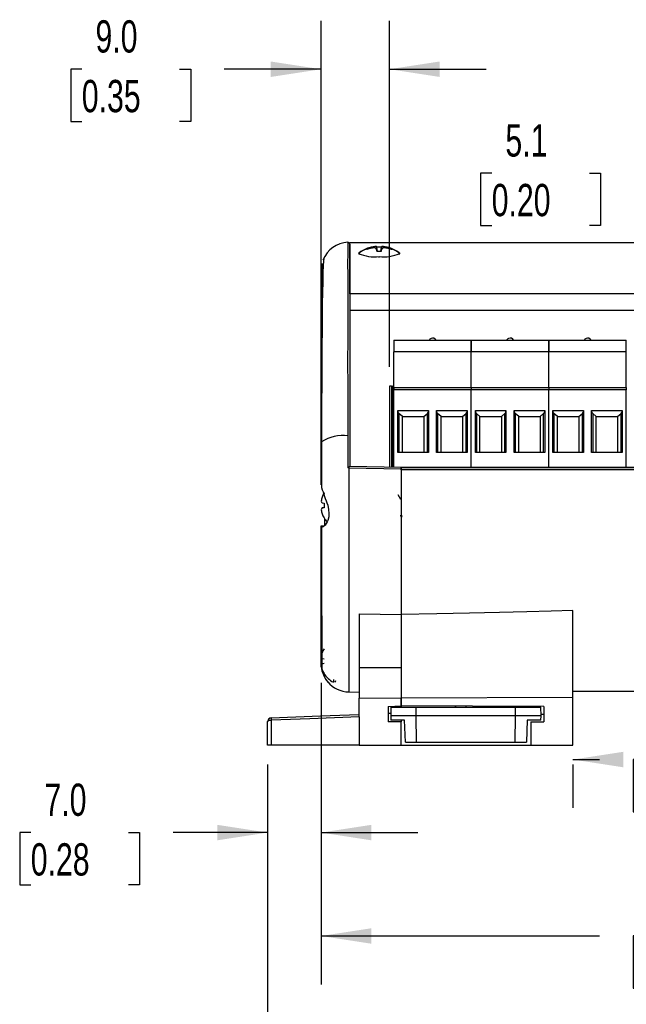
# Model space of a CAD drawing. Header units: millimetres. Extents: x 0 to 1397, y 0 to 1080.
# Tile 8 of 14: x 812 to 1011, y 177 to 500. Entities that reach past the tile are written whole.
import ezdxf

# ---------------------------------------------------------------- set-up
doc = ezdxf.new("R2010")
doc.units = ezdxf.units.MM
doc.header["$LTSCALE"] = 5
doc.layers.add('DIMENSIONS', color=140, linetype='Continuous', lineweight=25)
doc.styles.add('SLDTEXTSTYLE0', font='TXT', dxfattribs={"width": 0.7})
doc.dimstyles.new('SLDDIMSTYLE0', dxfattribs={"dimtxt": 10.790039, "dimasz": 16.51, "dimexe": 0, "dimexo": 0.0625, "dimgap": 2.69751, "dimtad": 0, "dimtih": 1, "dimtoh": 1, "dimdec": 1, "dimlfac": 0.4, "dimrnd": 1e-09, "dimzin": 12, "dimdsep": 46, "dimtxsty": 'SLDTEXTSTYLE0', "dimsah": 1, "dimcen": 0.09, "dimadec": 0, "dimazin": 3, "dimtfac": 1, "dimtdec": 1, "dimtofl": 0, "dimtmove": 0, "dimatfit": 3, "dimfxl": 0, "dimfrac": 2, "dimtolj": 1, "dimtzin": 12, "dimarcsym": 0})
doc.dimstyles.new('SLDDIMSTYLE1', dxfattribs={"dimtxt": 10.790039, "dimasz": 16.51, "dimexe": 0, "dimexo": 0.0625, "dimgap": 2.69751, "dimtad": 0, "dimtih": 1, "dimtoh": 1, "dimdec": 1, "dimlfac": 0.4, "dimrnd": 1e-09, "dimzin": 4, "dimdsep": 46, "dimtxsty": 'SLDTEXTSTYLE0', "dimsah": 1, "dimcen": 0.09, "dimadec": 0, "dimazin": 1, "dimtfac": 1, "dimtdec": 1, "dimtmove": 0, "dimatfit": 0, "dimfxl": 0, "dimfrac": 2, "dimtolj": 1, "dimtzin": 12, "dimarcsym": 0})
doc.dimstyles.new('SLDDIMSTYLE3', dxfattribs={"dimtxt": 10.790039, "dimasz": 16.51, "dimexe": 0, "dimexo": 0.0625, "dimgap": 2.69751, "dimtad": 0, "dimtih": 1, "dimtoh": 1, "dimdec": 1, "dimlfac": 0.4, "dimrnd": 1e-09, "dimzin": 12, "dimdsep": 46, "dimtxsty": 'SLDTEXTSTYLE0', "dimsah": 1, "dimcen": 0.09, "dimadec": 0, "dimazin": 3, "dimtfac": 1, "dimtdec": 1, "dimtmove": 0, "dimatfit": 0, "dimfxl": 0, "dimfrac": 2, "dimtolj": 1, "dimtzin": 12, "dimarcsym": 0})

# ---------------------------------------------------------------- blocks, each defined once
blk = doc.blocks.new('_D_9')
at = {"layer": 'DIMENSIONS'}
for p, q in [((893.07, 255.94), (893.07, 143.49)), ((1171.91, 255.94), (1171.91, 143.49)), ((893.07, 159.37), (1001.84, 159.37)), ((1016.46, 159.37), (1012.84, 159.37)), ((1012.84, 159.37), (1012.84, 142.22)), ((1048.53, 159.37), (1052.15, 159.37)), ((1052.15, 159.37), (1052.15, 142.22)), ((1171.91, 159.37), (1063.15, 159.37)), ((1012.84, 142.22), (1016.46, 142.22)), ((1052.15, 142.22), (1048.53, 142.22))]:
    blk.add_line(p, q, dxfattribs=at)
for points in [[(893.07, 159.37), (909.58, 156.83), (909.58, 161.91)], [(1171.91, 159.37), (1155.4, 161.91), (1155.4, 156.83)]]:
    blk.add_solid(points, dxfattribs=at)
at = {"layer": 'DIMENSIONS', "char_height": 10.583, "attachment_point": 1, "style": 'SLDTEXTSTYLE0'}
for s, insert in [('111.5', (1011.97, 175.43)), ('4.39', (1016.46, 155.86))]:
    blk.add_mtext(s, dxfattribs=dict(at, insert=insert))
blk = doc.blocks.new('_D_10')
at = {"layer": 'DIMENSIONS'}
for p, q in [((910.59, 282.69), (910.59, 183.84)), ((1154.39, 275.96), (1154.39, 237.44)), ((1154.39, 229.82), (1154.39, 183.84)), ((910.59, 199.72), (1001.84, 199.72)), ((1016.46, 199.72), (1012.84, 199.72)), ((1012.84, 199.72), (1012.84, 182.57)), ((1048.53, 199.72), (1052.15, 199.72)), ((1052.15, 199.72), (1052.15, 182.57)), ((1154.39, 199.72), (1063.15, 199.72)), ((1012.84, 182.57), (1016.46, 182.57)), ((1052.15, 182.57), (1048.53, 182.57))]:
    blk.add_line(p, q, dxfattribs=at)
for points in [[(910.59, 199.72), (927.1, 197.18), (927.1, 202.26)], [(1154.39, 199.72), (1137.88, 202.26), (1137.88, 197.18)]]:
    blk.add_solid(points, dxfattribs=at)
at = {"layer": 'DIMENSIONS', "char_height": 10.583, "attachment_point": 1, "style": 'SLDTEXTSTYLE0'}
for s, insert in [('97.5', (1016.46, 215.77)), ('3.84', (1016.46, 196.21))]:
    blk.add_mtext(s, dxfattribs=dict(at, insert=insert))
blk = doc.blocks.new('_D_12')
at = {"layer": 'DIMENSIONS'}
for p, q in [((993.12, 257.58), (1001.84, 257.58)), ((993.12, 255.94), (993.12, 241.7)), ((1016.46, 257.58), (1012.84, 257.58)), ((1012.84, 257.58), (1012.84, 240.43)), ((1048.53, 257.58), (1052.15, 257.58)), ((1052.15, 257.58), (1052.15, 240.43)), ((1071.87, 257.58), (1063.15, 257.58)), ((1071.87, 255.94), (1071.87, 241.7)), ((1012.84, 240.43), (1016.46, 240.43)), ((1052.15, 240.43), (1048.53, 240.43))]:
    blk.add_line(p, q, dxfattribs=at)
for points in [[(993.12, 257.58), (1009.63, 255.04), (1009.63, 260.12)], [(1071.87, 257.58), (1055.36, 260.12), (1055.36, 255.04)]]:
    blk.add_solid(points, dxfattribs=at)
at = {"layer": 'DIMENSIONS', "char_height": 10.583, "attachment_point": 1, "style": 'SLDTEXTSTYLE0'}
for s, insert in [('31.5', (1016.46, 273.64)), ('1.24', (1016.46, 254.07))]:
    blk.add_mtext(s, dxfattribs=dict(at, insert=insert))
blk = doc.blocks.new('_D_13')
at = {"layer": 'DIMENSIONS'}
for p, q in [((1042.38, 410.15), (1042.38, 465.72)), ((1055.08, 410.15), (1055.08, 465.72)), ((966.52, 449.85), (962.89, 449.85)), ((962.89, 449.85), (962.89, 432.7)), ((998.58, 449.85), (1002.21, 449.85)), ((1002.21, 449.85), (1002.21, 432.7)), ((1042.38, 449.85), (1013.2, 449.85)), ((1055.08, 449.85), (1086.83, 449.85)), ((962.89, 432.7), (966.52, 432.7)), ((1002.21, 432.7), (998.58, 432.7))]:
    blk.add_line(p, q, dxfattribs=at)
for points in [[(1042.38, 449.85), (1025.87, 452.39), (1025.87, 447.31)], [(1055.08, 449.85), (1071.59, 447.31), (1071.59, 452.39)]]:
    blk.add_solid(points, dxfattribs=at)
at = {"layer": 'DIMENSIONS', "char_height": 10.583, "attachment_point": 1, "style": 'SLDTEXTSTYLE0'}
for s, insert in [('5.1', (971.01, 465.9)), ('0.20', (966.52, 446.34))]:
    blk.add_mtext(s, dxfattribs=dict(at, insert=insert))
blk = doc.blocks.new('_D_14')
at = {"layer": 'DIMENSIONS'}
for p, q in [((910.59, 282.69), (910.59, 217.76)), ((893.07, 255.94), (893.07, 217.76)), ((815.46, 233.63), (811.84, 233.63)), ((811.84, 233.63), (811.84, 216.48)), ((847.53, 233.63), (851.15, 233.63)), ((851.15, 233.63), (851.15, 216.48)), ((893.07, 233.63), (862.15, 233.63)), ((910.59, 233.63), (942.34, 233.63)), ((811.84, 216.48), (815.46, 216.48)), ((851.15, 216.48), (847.53, 216.48))]:
    blk.add_line(p, q, dxfattribs=at)
for points in [[(893.07, 233.63), (876.56, 236.17), (876.56, 231.09)], [(910.59, 233.63), (927.1, 231.09), (927.1, 236.17)]]:
    blk.add_solid(points, dxfattribs=at)
at = {"layer": 'DIMENSIONS', "char_height": 10.583, "attachment_point": 1, "style": 'SLDTEXTSTYLE0'}
for s, insert in [('7.0', (819.95, 249.69)), ('0.28', (815.46, 230.13))]:
    blk.add_mtext(s, dxfattribs=dict(at, insert=insert))
blk = doc.blocks.new('_D_15')
at = {"layer": 'DIMENSIONS'}
for p, q in [((910.59, 367.75), (910.59, 499.82)), ((933, 386.4), (933, 499.82)), ((832.19, 483.95), (828.56, 483.95)), ((828.56, 483.95), (828.56, 466.8)), ((864.25, 483.95), (867.87, 483.95)), ((867.87, 483.95), (867.87, 466.8)), ((910.59, 483.95), (878.87, 483.95)), ((933, 483.95), (964.75, 483.95)), ((828.56, 466.8), (832.19, 466.8)), ((867.87, 466.8), (864.25, 466.8))]:
    blk.add_line(p, q, dxfattribs=at)
for points in [[(910.59, 483.95), (894.08, 486.49), (894.08, 481.41)], [(933, 483.95), (949.51, 481.41), (949.51, 486.49)]]:
    blk.add_solid(points, dxfattribs=at)
at = {"layer": 'DIMENSIONS', "char_height": 10.583, "attachment_point": 1, "style": 'SLDTEXTSTYLE0'}
for s, insert in [('9.0', (836.67, 500)), ('0.35', (832.19, 480.44))]:
    blk.add_mtext(s, dxfattribs=dict(at, insert=insert))

msp = doc.modelspace()

# ---------------------------------------------------------------- linework, layer by layer
for p, q in [((1144.97, 427.06), (920.02, 427.06)), ((920.02, 410.34), (920.02, 427.04)), ((922.98, 423.42), (923.15, 423.22)), ((925.68, 424.88), (925.59, 425.09)), ((927.02, 425.27), (927.01, 425.53)), ((928.32, 425.32), (928.26, 425.79)), ((929.07, 424.33), (928.81, 425.81)), ((928.93, 424.34), (928.81, 424.99)), ((930.22, 424.33), (930.48, 425.81)), ((930.37, 424.34), (930.48, 424.99)), ((930.97, 425.32), (931.03, 425.79)), ((932.27, 425.27), (932.28, 425.53)), ((933.61, 424.88), (933.7, 425.09)), ((936.14, 423.22), (936.31, 423.42)), ((929.65, 422.19), (929.65, 422.51)), ((910.6, 418.01), (910.6, 418.02)), ((1144.97, 410.34), (920.02, 410.34)), ((920.02, 410.34), (920.02, 404.78)), ((920, 407.42), (920.02, 407.42)), ((1144.97, 404.78), (920.02, 404.78)), ((920.02, 402.48), (920, 402.48)), ((934.43, 395.05), (959.83, 395.05)), ((934.43, 395.05), (934.43, 391.24)), ((959.83, 395.05), (985.23, 395.05)), ((959.83, 395.05), (959.83, 391.24)), ((959.83, 391.24), (959.83, 395.05)), ((985.23, 391.24), (985.23, 395.05)), ((985.23, 395.05), (1010.63, 395.05)), ((985.23, 395.05), (985.23, 391.24)), ((1010.63, 391.24), (1010.63, 395.05)), ((959.83, 391.24), (934.43, 391.24)), ((934.43, 379.55), (934.43, 391.24)), ((985.23, 391.24), (959.83, 391.24)), ((959.83, 379.55), (959.83, 391.24)), ((959.83, 379.55), (959.83, 391.24)), ((985.23, 379.55), (985.23, 391.24)), ((1010.63, 391.24), (985.23, 391.24)), ((985.23, 379.55), (985.23, 391.24)), ((1010.63, 379.55), (1010.63, 391.24)), ((920, 380.7), (920.02, 380.7)), ((933, 380.05), (933, 353.52)), ((933.66, 380.05), (933, 380.05)), ((933.66, 380.05), (933.66, 353.51)), ((933.66, 380.05), (934.11, 380.05)), ((934.11, 380.05), (934.11, 353.5)), ((934.43, 380.05), (934.11, 380.05)), ((934.43, 379.55), (934.43, 378.8)), ((934.43, 379.55), (959.83, 379.55)), ((934.43, 353.5), (934.43, 378.8)), ((959.83, 378.8), (934.43, 378.8)), ((959.83, 379.55), (959.83, 378.8)), ((959.83, 379.55), (985.23, 379.55)), ((959.83, 353.36), (959.83, 378.8)), ((985.23, 378.8), (959.83, 378.8)), ((959.83, 353.36), (959.83, 378.8)), ((985.23, 379.55), (985.23, 378.8)), ((985.23, 379.55), (1010.63, 379.55)), ((985.23, 353.36), (985.23, 378.8)), ((985.23, 353.36), (985.23, 378.8)), ((1010.63, 378.8), (985.23, 378.8)), ((1010.63, 353.36), (1010.63, 378.8)), ((935.78, 358.3), (935.78, 372.05)), ((935.78, 372.05), (945.78, 372.05)), ((945.78, 372.05), (945.78, 358.3)), ((948.48, 358.3), (948.48, 372.05)), ((948.48, 372.05), (958.48, 372.05)), ((958.48, 372.05), (958.48, 358.3)), ((961.18, 358.3), (961.18, 372.05)), ((961.18, 372.05), (971.18, 372.05)), ((971.18, 372.05), (971.18, 358.3)), ((973.88, 358.3), (973.88, 372.05)), ((973.88, 372.05), (983.88, 372.05)), ((983.88, 372.05), (983.88, 358.3)), ((986.58, 358.3), (986.58, 372.05)), ((986.58, 372.05), (996.58, 372.05)), ((996.58, 372.05), (996.58, 358.3)), ((999.28, 358.3), (999.28, 372.05)), ((999.28, 372.05), (1009.28, 372.05)), ((1009.28, 372.05), (1009.28, 358.3)), ((937.28, 370.05), (936.11, 371.06)), ((936.11, 371.06), (936.11, 358.3)), ((937.28, 370.05), (944.28, 370.05)), ((937.28, 358.3), (937.28, 370.05)), ((944.28, 370.05), (945.44, 371.06)), ((944.28, 370.05), (944.28, 358.3)), ((945.44, 358.3), (945.44, 371.06)), ((949.98, 370.05), (948.81, 371.06)), ((948.81, 371.06), (948.81, 358.3)), ((949.98, 370.05), (956.98, 370.05)), ((949.98, 358.3), (949.98, 370.05)), ((956.98, 370.05), (958.14, 371.06)), ((956.98, 370.05), (956.98, 358.3)), ((958.14, 358.3), (958.14, 371.06)), ((962.68, 370.05), (961.51, 371.06)), ((961.51, 371.06), (961.51, 358.3)), ((962.68, 370.05), (969.68, 370.05)), ((962.68, 358.3), (962.68, 370.05)), ((969.68, 370.05), (970.84, 371.06)), ((969.68, 370.05), (969.68, 358.3)), ((970.84, 358.3), (970.84, 371.06)), ((975.38, 370.05), (974.21, 371.06)), ((974.21, 371.06), (974.21, 358.3)), ((975.38, 370.05), (982.38, 370.05)), ((975.38, 358.3), (975.38, 370.05)), ((982.38, 370.05), (983.54, 371.06)), ((982.38, 370.05), (982.38, 358.3)), ((983.54, 358.3), (983.54, 371.06)), ((988.08, 370.05), (986.91, 371.06)), ((986.91, 371.06), (986.91, 358.3)), ((988.08, 370.05), (995.08, 370.05)), ((988.08, 358.3), (988.08, 370.05)), ((995.08, 370.05), (996.24, 371.06)), ((995.08, 370.05), (995.08, 358.3)), ((996.24, 358.3), (996.24, 371.06)), ((1000.78, 370.05), (999.61, 371.06)), ((999.61, 371.06), (999.61, 358.3)), ((1000.78, 370.05), (1007.78, 370.05)), ((1000.78, 358.3), (1000.78, 370.05)), ((1007.78, 370.05), (1008.94, 371.06)), ((1007.78, 370.05), (1007.78, 358.3)), ((1008.94, 358.3), (1008.94, 371.06)), ((920.02, 365.53), (920.02, 353.75)), ((945.78, 358.3), (935.78, 358.3)), ((958.48, 358.3), (948.48, 358.3)), ((971.18, 358.3), (961.18, 358.3)), ((983.88, 358.3), (973.88, 358.3)), ((996.58, 358.3), (986.58, 358.3)), ((1009.28, 358.3), (999.28, 358.3)), ((919.67, 353.12), (919.43, 353.19)), ((936.87, 352.82), (919.67, 353.12)), ((920, 353.75), (936.87, 353.45)), ((920, 353.75), (920.02, 353.75)), ((936.87, 352.74), (936.87, 353.36)), ((1128.12, 353.36), (936.87, 353.36)), ((936.87, 352.82), (936.87, 305.18)), ((936.87, 352.73), (936.87, 352.74)), ((1128.12, 352.74), (936.87, 352.74)), ((936.87, 352.73), (1128.12, 352.73)), ((936.87, 352.55), (936.87, 352.73)), ((911.33, 345.07), (911.47, 344.73)), ((911.57, 345.01), (911.57, 344.97)), ((911.57, 344.97), (911.57, 344.91)), ((936.87, 343.01), (936.72, 343.01)), ((910.94, 341.72), (911.57, 341.61)), ((911.57, 340.2), (910.94, 340.09)), ((911.57, 340.16), (910.94, 340.05)), ((911.57, 341.61), (911.57, 340.88)), ((911.57, 340.88), (911.57, 340.16)), ((911.57, 336.86), (911.57, 336.8)), ((936.81, 337.33), (937.15, 337.33)), ((910.6, 334.22), (911.84, 334.3)), ((910.6, 334.22), (910.99, 333.8)), ((923.1, 305.39), (936.87, 305.18)), ((923.1, 305.39), (923.1, 287.69)), ((936.87, 305.18), (936.87, 287.69)), ((993.12, 277.99), (993.12, 306.48)), ((910.94, 290.68), (911.57, 290.57)), ((910.68, 287.86), (910.59, 289.04)), ((910.92, 289.06), (911.25, 289.07)), ((911.57, 289.13), (910.94, 289.02)), ((936.87, 287.69), (923.1, 287.69)), ((923.1, 287.69), (923.1, 277.7)), ((936.87, 287.69), (936.87, 277.79)), ((911.57, 285.82), (911.57, 285.76)), ((914.64, 283.81), (914.64, 282.96)), ((919.66, 279.77), (923.1, 279.71)), ((919.67, 279.92), (919.67, 279.92)), ((923.1, 277.7), (936.87, 277.79)), ((923.1, 271.55), (923.1, 277.7)), ((936.87, 277.79), (993.12, 277.99)), ((936.87, 277.79), (936.87, 275.14)), ((936.87, 275.17), (936.87, 277.79)), ((993.12, 279.96), (1071.87, 279.96)), ((993.12, 262.29), (993.12, 277.99)), ((932.61, 274.96), (936.87, 275.17)), ((932.61, 274.95), (932.61, 269.95)), ((933.51, 274.74), (933.41, 271.87)), ((933.51, 274.74), (941.8, 274.74)), ((983.62, 274.94), (936.87, 275.14)), ((936.87, 275.14), (936.87, 274.74)), ((936.87, 274.74), (936.87, 275.14)), ((941.76, 271.87), (941.8, 274.74)), ((941.8, 274.74), (974.29, 274.74)), ((954.61, 275.07), (954.6, 274.74)), ((958.05, 275.05), (958.05, 274.74)), ((961.49, 274.74), (961.49, 275.03)), ((974.34, 271.87), (974.29, 274.74)), ((974.29, 274.74), (982.58, 274.74)), ((982.68, 271.87), (982.58, 274.74)), ((983.62, 274.94), (983.62, 269.94)), ((894.28, 271.29), (894.28, 271.25)), ((933.44, 272.66), (932.61, 272.67)), ((941.76, 271.87), (933.41, 271.87)), ((933.41, 271.87), (933.46, 270.47)), ((974.34, 271.87), (941.76, 271.87)), ((941.88, 263.24), (941.76, 271.87)), ((974.21, 263.24), (974.34, 271.87)), ((982.68, 271.87), (974.34, 271.87)), ((982.63, 270.47), (982.68, 271.87)), ((983.62, 272.35), (982.66, 272.35)), ((893.07, 270.04), (893.14, 270.19)), ((893.07, 262.29), (893.07, 270.04)), ((894.28, 270.54), (894.28, 262.29)), ((936.87, 269.95), (932.61, 269.95)), ((937.97, 270.47), (933.46, 270.47)), ((936.87, 270.47), (936.87, 269.95)), ((936.87, 262.29), (936.87, 269.95)), ((938.22, 263.24), (937.97, 270.47)), ((978.12, 270.47), (977.87, 263.24)), ((982.63, 270.47), (978.12, 270.47)), ((979.37, 269.94), (979.37, 262.29)), ((979.37, 269.94), (983.62, 269.94)), ((894.28, 262.29), (893.07, 262.29)), ((923.1, 262.29), (894.28, 262.29)), ((923.1, 262.29), (936.87, 262.29)), ((936.87, 262.29), (979.37, 262.29)), ((938.22, 263.24), (941.88, 263.24)), ((941.88, 263.24), (974.21, 263.24)), ((974.21, 263.24), (977.87, 263.24)), ((979.37, 262.29), (993.12, 262.29))]:
    msp.add_line(p, q)
at = {"flags": 128}
for points in [[(919.43, 425.03), (919.43, 426.5), (919.43, 427.18), (919.43, 427.14)], [(920, 426.6), (920, 426.39), (920, 425.75), (920, 424.65), (920, 423.11), (920, 421.08), (920, 418.6), (920, 415.53), (920, 412), (920, 408.55), (920, 404.81), (920, 400.59), (920, 395.83), (920, 390.5), (920, 386.18), (920, 381.62), (920, 376.64), (920, 371.32), (920, 365.69), (920, 359.78), (920, 353.75)], [(919.43, 422.68), (919.43, 423.97), (919.43, 425.03)], [(922.92, 423.56), (923.04, 423.77), (923.07, 423.79)], [(929.1, 424.34), (929, 424.94), (928.89, 425.61)], [(930.19, 424.34), (930.3, 424.94), (930.41, 425.61)], [(936.22, 423.79), (936.25, 423.77), (936.38, 423.56)], [(911.55, 422), (911.48, 421.89), (911.38, 421.06), (911.3, 419.56), (911.21, 417.34), (911.14, 414.39), (911.06, 410.61), (911.01, 407.17), (910.97, 403.14), (910.92, 398.5), (910.88, 393.15), (910.85, 389.11), (910.83, 384.62), (910.81, 379.68), (910.79, 375.63), (910.77, 371.3), (910.76, 366.7), (910.74, 361.79)], [(910.91, 420.28), (910.88, 419.16), (910.85, 417.09), (910.83, 414.13), (910.81, 411.32), (910.8, 408), (910.79, 404.2), (910.78, 399.91), (910.77, 395.06), (910.76, 389.62), (910.76, 385.67), (910.76, 381.45), (910.75, 376.9), (910.75, 373.28), (910.75, 369.53), (910.75, 365.62), (910.75, 361.57), (910.75, 357.49), (910.74, 353.4), (910.74, 349.38), (910.74, 346.78)], [(919.42, 419.26), (919.42, 421.1), (919.43, 422.68)], [(910.59, 347.62), (910.59, 352.12), (910.59, 356.64), (910.59, 361.13), (910.59, 365.59), (910.59, 369.99), (910.59, 374.31), (910.59, 378.53), (910.59, 382.62), (910.59, 387.86), (910.59, 392.79), (910.6, 397.39), (910.6, 401.6), (910.6, 405.4), (910.6, 408.74), (910.6, 412.13), (910.6, 414.78), (910.6, 416.66), (910.6, 417.76)], [(919.42, 386.26), (919.41, 387.27), (919.41, 388.34), (919.41, 389.48), (919.42, 390.69), (919.43, 392.67), (919.43, 394.09), (919.43, 395.03), (919.43, 395.54), (919.43, 397.31), (919.43, 401.07), (919.43, 404.22), (919.43, 406.85), (919.43, 411.36), (919.43, 413.12), (919.43, 413.38), (919.43, 413.65), (919.43, 413.91), (919.43, 414.16), (919.43, 414.41), (919.43, 414.42), (919.43, 414.47), (919.43, 414.63), (919.43, 415.22), (919.43, 415.5), (919.43, 415.81), (919.43, 416.15), (919.43, 416.53), (919.43, 416.94), (919.43, 417.37), (919.42, 419.26)], [(919.43, 383.3), (919.42, 384.81), (919.42, 386.26)], [(919.43, 369.22), (919.43, 370.92), (919.43, 372.94), (919.43, 375.25), (919.43, 377.81), (919.43, 378.52), (919.43, 379.23), (919.43, 379.93), (919.43, 380.62), (919.43, 381.3), (919.43, 381.97), (919.43, 382.12), (919.43, 382.39), (919.43, 383.3)], [(959.83, 379.55), (959.83, 379.53), (959.83, 379.49), (959.83, 379.42), (959.83, 379.33), (959.83, 379.22), (959.83, 379.09), (959.83, 378.95), (959.83, 378.8)], [(985.23, 379.55), (985.23, 379.53), (985.23, 379.49), (985.23, 379.42), (985.23, 379.33), (985.23, 379.22), (985.23, 379.09), (985.23, 378.95), (985.23, 378.8)], [(1010.63, 379.55), (1010.63, 379.53), (1010.63, 379.49), (1010.63, 379.42), (1010.63, 379.33), (1010.63, 379.22), (1010.63, 379.09), (1010.63, 378.95), (1010.63, 378.8)], [(935.78, 371.68), (935.89, 371.32), (936.11, 371.06)], [(945.44, 371.06), (945.71, 371.4), (945.78, 371.68)], [(948.48, 371.68), (948.59, 371.32), (948.81, 371.06)], [(958.14, 371.06), (958.41, 371.4), (958.48, 371.68)], [(961.18, 371.68), (961.29, 371.32), (961.51, 371.06)], [(970.84, 371.06), (971.11, 371.4), (971.18, 371.68)], [(973.88, 371.68), (973.99, 371.32), (974.21, 371.06)], [(983.54, 371.06), (983.81, 371.4), (983.88, 371.68)], [(986.58, 371.68), (986.69, 371.32), (986.91, 371.06)], [(996.24, 371.06), (996.51, 371.4), (996.58, 371.68)], [(999.28, 371.68), (999.39, 371.32), (999.61, 371.06)], [(1008.94, 371.06), (1009.21, 371.4), (1009.28, 371.68)], [(919.43, 363.71), (919.43, 365.88), (919.43, 369.22)], [(910.74, 361.79), (910.74, 357.9), (910.74, 353.88), (910.74, 349.75), (910.74, 346.79)], [(919.43, 353.19), (919.43, 358.51), (919.43, 363.71)], [(919.67, 353.12), (919.67, 346.2), (919.67, 339.34), (919.67, 332.62), (919.67, 326.08), (919.67, 319.78), (919.67, 313.78), (919.67, 308.14), (919.67, 302.89), (919.67, 298.09), (919.67, 293.78), (919.67, 289.99), (919.67, 286.76), (919.67, 284.12), (919.67, 282.09), (919.67, 280.69), (919.67, 279.92), (919.67, 279.92)], [(936.87, 353.45), (936.87, 353.41), (936.87, 353.27), (936.87, 353.06), (936.87, 352.82)], [(936.78, 342.9), (936.34, 343.63), (935.9, 344.38)], [(912.77, 340.99), (913.07, 339.58), (913.18, 338.31), (913.1, 337.12), (912.83, 336.01), (912.62, 335.5), (912.31, 334.94), (911.92, 334.4), (911.34, 333.91), (910.99, 333.8)], [(911.84, 334.3), (911.84, 335.36), (911.84, 336.51)], [(936.62, 337.76), (936.67, 337.53), (936.81, 337.33)], [(936.87, 338.08), (937, 337.53), (937.15, 337.33)], [(910.6, 305.75), (910.61, 309.04), (910.61, 312.25), (910.61, 313.07), (910.61, 313.87), (910.61, 314.65), (910.61, 315.42), (910.61, 316.16), (910.61, 316.88), (910.61, 320.82), (910.61, 325.01), (910.6, 329.49), (910.6, 334.22)], [(910.75, 333.97), (910.75, 333.78), (910.75, 330.15), (910.76, 325.56), (910.76, 321.29), (910.77, 317.32), (910.77, 311.86), (910.78, 306.96), (910.8, 302.64), (910.81, 298.84), (910.82, 295.52), (910.84, 292.7), (910.87, 289.73), (910.9, 287.68), (910.94, 286.59)], [(910.6, 299.05), (910.6, 302.21), (910.6, 305.75)], [(993.12, 306.48), (986.02, 306.26), (978.01, 306.05), (969.09, 305.83), (959.26, 305.62), (948.52, 305.4), (936.87, 305.19)], [(910.59, 289.04), (910.59, 289.74), (910.59, 291.11), (910.6, 293.13), (910.6, 295.79), (910.6, 299.05)], [(894.28, 271.29), (910.42, 271.86), (923.1, 272.3)], [(923.1, 271.55), (906.96, 270.98), (894.28, 270.54)], [(923.1, 271.55), (923.1, 266.36), (923.1, 262.29)], [(893.14, 270.19), (893.15, 270.21), (893.18, 270.24), (893.19, 270.25), (893.19, 270.25), (893.19, 270.25), (893.19, 270.25), (893.2, 270.26), (893.28, 270.32), (893.62, 270.45), (893.9, 270.51), (894.28, 270.54)]]:
    msp.add_lwpolyline(points, dxfattribs=at)
for centre, radius, start, end in [((919.71, 418.11), 9.08, 91.8329, 159.0389), ((919.37, 426.6), 0.628, 0.0415, 87.0199), ((929.62, 414.3), 11.43, 110.9904, 125.8719), ((928, 434.06), 11.66, 244.1266, 278.0915), ((929.65, 414.49), 11.39, 96.1527, 125.2333), ((925.68, 424.96), 0.163, 124.2036, 174.3279), ((925.68, 424.99), 0.163, 185.6721, 235.7964), ((929.65, 414.5), 11.34, 103.4365, 110.9557), ((929.62, 413.74), 11.82, 102.7241, 109.9013), ((929.59, 416.08), 9.8, 97.792, 105.2475), ((928.28, 415.5), 9.85, 90.1404, 97.4184), ((928.62, 423.98), 1.84, 84.1953, 101.3957), ((926.53, 422.15), 3.64, 51.3094, 61.6998), ((927.65, 425.26), 1.29, 15.4956, 25.276), ((964, 428.79), 35.39, 186.1708, 187.2302), ((929.65, 399.5), 26.12, 88.3305, 91.6695), ((929.64, 450.31), 25.98, 268.3272, 270.0056), ((929.65, 450.31), 25.98, 269.9944, 271.6728), ((931.29, 434.06), 11.66, 261.9085, 295.8734), ((931.65, 425.26), 1.29, 154.724, 164.5044), ((895.3, 428.79), 35.39, 352.7698, 353.8292), ((930.67, 423.98), 1.84, 78.6043, 95.8047), ((932.76, 422.15), 3.64, 118.3002, 128.6906), ((929.65, 414.49), 11.39, 54.7667, 83.8473), ((929.7, 416.08), 9.8, 74.7525, 82.208), ((931.01, 415.5), 9.85, 82.5816, 89.8596), ((929.65, 414.5), 11.34, 69.0443, 76.5635), ((929.68, 413.74), 11.82, 70.0987, 77.2759), ((933.61, 424.96), 0.163, 5.6721, 55.7964), ((933.61, 424.99), 0.163, 304.2036, 354.3279), ((929.68, 414.3), 11.43, 54.1281, 69.0096), ((947.13, 394.55), 1.25, 112.6463, 156.4218), ((947.13, 394.55), 1.25, 23.5782, 112.6463), ((972.53, 394.55), 1.25, 112.6463, 156.4218), ((972.53, 394.55), 1.25, 23.5782, 112.6463), ((997.93, 394.55), 1.25, 112.6463, 156.4218), ((997.93, 394.55), 1.25, 23.5782, 112.6463), ((917.74, 350.78), 13.04, 82.5617, 122.4114), ((925.64, 347.42), 8.47, 131.6949, 137.1383), ((1039.73, 388.3), 135.49, 197.843, 200.4367), ((917.09, 341.65), 6.46, 162.1228, 173.8795), ((917.09, 341.62), 6.46, 162.1228, 173.8795), ((912.46, 342.78), 1.85, 194.9539, 215.1432), ((918.22, 340.94), 7.76, 148.9328, 159.6773), ((918.22, 340.9), 7.76, 148.9328, 159.6773), ((912.46, 339.02), 1.85, 144.8568, 165.0461), ((912.46, 338.99), 1.85, 144.8568, 165.0461), ((917.09, 340.15), 6.46, 186.1205, 197.8772), ((918.22, 340.87), 7.76, 200.3227, 211.0672), ((918.13, 340.88), 7.72, 211.9665, 223.9148), ((918.22, 289.87), 7.76, 148.9328, 159.6773), ((918.62, 288.74), 7.99, 182.9632, 207.2431), ((918.22, 289.83), 7.76, 200.3227, 211.0672), ((919.37, 288.64), 8.65, 199.9913, 222.2335), ((917.18, 286.33), 5.85, 180.0537, 190.8781), ((918.13, 289.85), 7.72, 211.9665, 243.1323), ((919.77, 288.75), 8.98, 219.3348, 269.3627), ((914.9, 283.48), 0.583, 291.5177, 0), ((894.44, 269.92), 1.34, 97.4725, 168.611), ((894.44, 269.93), 1.34, 97.124, 168.5415), ((903.47, 270.96), 9.19, 178.2044, 182.62)]:
    msp.add_arc(centre, radius, start, end)

# ---------------------------------------------------------------- dimensions: what is measured, and where the dimension line sits
at = {"layer": 'DIMENSIONS'}
for base, p1, p2, angle, dimstyle, picture, middle in [((910.59, 483.95), (933, 380.05), (910.59, 361.4), 360, 'SLDDIMSTYLE1', '_D_15', (848.22, 483.95)), ((910.59, 199.72), (1154.39, 289.04), (910.59, 289.04), 0, 'SLDDIMSTYLE0', '_D_10', (1032.49, 199.72)), ((1171.91, 159.37), (893.07, 262.29), (1171.91, 262.29), 360, 'SLDDIMSTYLE0', '_D_9', (1032.49, 159.37))]:
    dim = msp.add_linear_dim(base=base, p1=p1, p2=p2, angle=angle, dimstyle=dimstyle, dxfattribs=at)
    dim.commit()
    dim.dimension.update_dxf_attribs({"geometry": picture, "text_midpoint": middle, "dimtype": 160})
for base, p1, p2, dimstyle, picture, middle in [((1042.38, 449.85), (1055.08, 403.8), (1042.38, 403.8), 'SLDDIMSTYLE3', '_D_13', (982.55, 449.85)), ((893.07, 233.63), (910.59, 289.04), (893.07, 262.29), 'SLDDIMSTYLE1', '_D_14', (831.49, 233.63)), ((1071.87, 257.58), (993.12, 262.29), (1071.87, 262.29), 'SLDDIMSTYLE0', '_D_12', (1032.49, 257.58))]:
    dim = msp.add_linear_dim(base=base, p1=p1, p2=p2, dimstyle=dimstyle, dxfattribs=at)
    dim.commit()
    dim.dimension.update_dxf_attribs({"geometry": picture, "text_midpoint": middle, "dimtype": 160})

doc.saveas('drawing.dxf')
